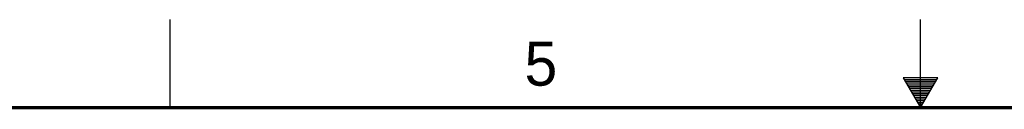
# Model space of a CAD drawing. Header units: inches. Extents: x 0 to 34, y 0 to 22.
# Tile 14 of 24: x 11.9 to 17.5, y 21.5 to 22. Entities that reach past the tile are written whole.
import ezdxf

# ---------------------------------------------------------------- set-up
doc = ezdxf.new("R2010")
doc.units = ezdxf.units.IN
doc.header["$LTSCALE"] = 1.87
doc.header["$MEASUREMENT"] = 0
doc.layers.get('0').update_dxf_attribs({"linetype": 'CONTINUOUS'})
doc.styles.get("Standard").update_dxf_attribs({"font": 'txt', "width": 0.8})

msp = doc.modelspace()

# ---------------------------------------------------------------- linework, layer by layer
at = {"color": 2, "linetype": 'CONTINUOUS'}
for p, q in [((12.75, 21.5), (12.75, 22)), ((17, 21.5), (17, 22)), ((16.902, 21.6697), (17, 21.5)), ((17.098, 21.6697), (16.902, 21.6697)), ((16.9076, 21.66), (17.0924, 21.66)), ((16.9134, 21.65), (17.0866, 21.65)), ((16.9192, 21.64), (17.0808, 21.64)), ((17, 21.5), (17.098, 21.6697)), ((16.925, 21.63), (17.0751, 21.63)), ((16.9307, 21.62), (17.0693, 21.62)), ((16.9365, 21.61), (17.0635, 21.61)), ((16.9423, 21.6), (17.0578, 21.6)), ((16.9481, 21.59), (17.052, 21.59)), ((16.9538, 21.58), (17.0462, 21.58)), ((16.9596, 21.57), (17.0404, 21.57)), ((16.9654, 21.56), (17.0347, 21.56)), ((16.9712, 21.55), (17.0289, 21.55)), ((16.9769, 21.54), (17.0231, 21.54)), ((16.9827, 21.53), (17.0173, 21.53)), ((16.9885, 21.52), (17.0116, 21.52)), ((16.9942, 21.51), (17.0058, 21.51))]:
    msp.add_line(p, q, dxfattribs=at)
at = {"color": 7, "linetype": 'CONTINUOUS', "const_width": 0.02}
msp.add_lwpolyline([(33.5, 21.5), (0.5, 21.5)], dxfattribs=at)

# ---------------------------------------------------------------- texts
at = {"color": 2, "linetype": 'CONTINUOUS'}
msp.add_text('5', height=0.25, dxfattribs=at).set_placement((14.7577, 21.6247))

doc.saveas('drawing.dxf')
